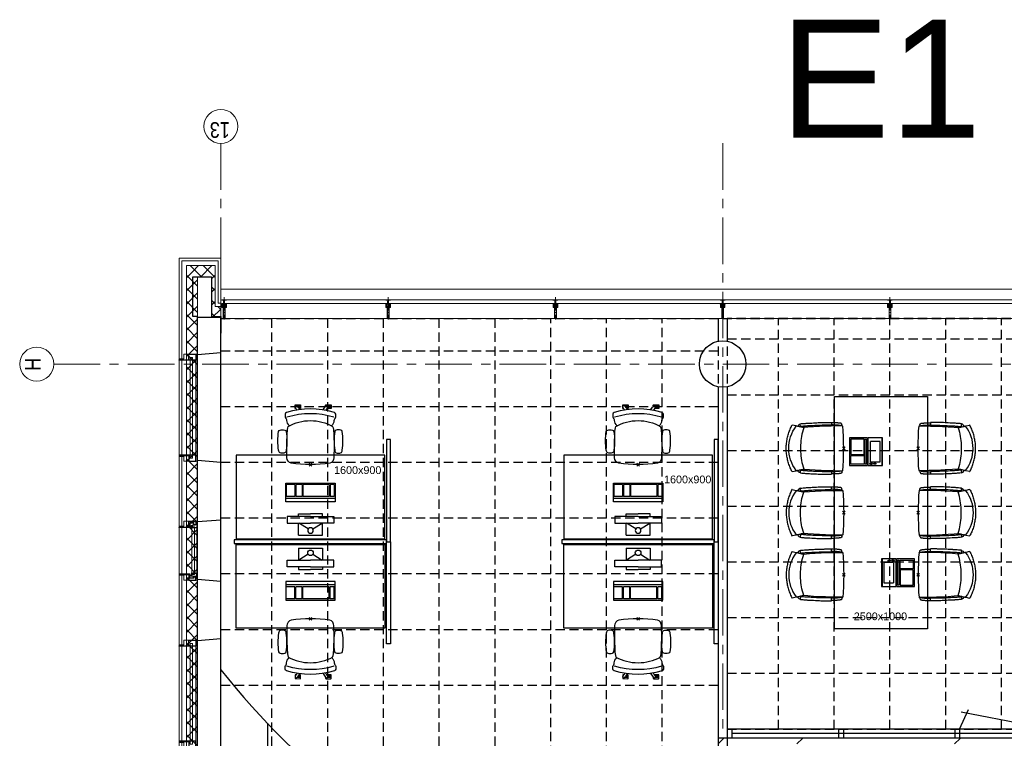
# Model space of a CAD drawing. Header units: millimetres. Extents: x 164327 to 368283, y 131426 to 274001.
# Tile 31 of 160: x 222162 to 232758, y 266263 to 274001. Entities that reach past the tile are written whole.
import ezdxf

# ---------------------------------------------------------------- set-up
doc = ezdxf.new("R2010")
doc.units = ezdxf.units.MM
doc.header["$LTSCALE"] = 400
doc.header["$PDMODE"] = 3
doc.header["$PDSIZE"] = 15
for name, pattern in [('CENTER', [2, 1.25, -0.25, 0.25, -0.25]), ('HIDDEN', [0.375, 0.25, -0.125]), ('STYLE_01', [0.416641, 0.208282, -0.208359]), ('STYLE_15', [0.240945, 0.11811, -0.059055, 0.004724, -0.059055]), ('STYLE_16', [0.177165, 0.11811, -0.059055])]:
    doc.linetypes.add(name, pattern=pattern)
for name, color, linetype in [('-gd', 2, 'Continuous'), ('co2-1-n-1-0-8_ip0', 7, 'Continuous'), ('inlay', 6, 'Continuous'), ('inr', 4, 'Continuous'), ('plafond', 255, 'HIDDEN'), ('plat', 5, 'Continuous'), ('sona-s008_ip0', 7, 'Continuous'), ('stramien', 1, 'CENTER'), ('symbol', 1, 'Continuous')]:
    doc.layers.add(name, color=color, linetype=linetype)
for name, color, linetype, lineweight in [('Binnenkozijnen', 140, 'Continuous', 15), ('Buitenkozijnen', 140, 'Continuous', 15), ('mat-beton (ihwg)', 5, 'Continuous', 25), ('mat-isolatie', 140, 'Continuous', 15), ('mat-kalkzandsteen', 5, 'Continuous', 25), ('mat-multiplex-hor', 140, 'Continuous', 15), ('None', 7, 'Continuous', 9)]:
    doc.layers.add(name, color=color, linetype=linetype, lineweight=lineweight)
doc.styles.add('Arial', font='arial.ttf', dxfattribs={"height": 211.666667})
doc.styles.add('Arial Narrow', font='ARIALN.TTF', dxfattribs={"height": 222.25})

# ---------------------------------------------------------------- blocks, each defined once
blk = doc.blocks.new('*X64')
at = {"layer": 'None', "lineweight": 5}
for p, q in [((51891, 40860), (52011, 40980)), ((51914, 40742), (52011, 40839))]:
    blk.add_line(p, q, dxfattribs=at)
at = {"layer": 'None', "lineweight": 13}
for p, q in [((51945, 40954), (52011, 40889)), ((51891, 40867), (52011, 40747))]:
    blk.add_line(p, q, dxfattribs=at)
blk = doc.blocks.new('*X65')
at = {"layer": 'None', "lineweight": 5}
for p, q in [((46840, 40900), (46960, 41020)), ((46981, 40900), (47101, 41020)), ((47123, 40900), (47243, 41020)), ((47264, 40900), (47384, 41020)), ((47405, 40900), (47525, 41020)), ((47547, 40900), (47667, 41020)), ((47688, 40900), (47808, 41020)), ((47830, 40900), (47950, 41020)), ((47971, 40900), (48091, 41020)), ((48112, 40900), (48232, 41020)), ((48254, 40900), (48374, 41020)), ((48395, 40900), (48515, 41020)), ((48537, 40900), (48657, 41020)), ((48678, 40900), (48798, 41020)), ((48820, 40900), (48940, 41020)), ((48961, 40900), (49081, 41020)), ((49102, 40900), (49222, 41020)), ((49244, 40900), (49364, 41020)), ((49385, 40900), (49505, 41020)), ((49527, 40900), (49647, 41020)), ((49668, 40900), (49788, 41020)), ((49810, 40900), (49930, 41020)), ((49951, 40900), (50071, 41020)), ((50092, 40900), (50212, 41020)), ((50234, 40900), (50354, 41020)), ((50375, 40900), (50495, 41020)), ((50517, 40900), (50637, 41020)), ((50658, 40900), (50778, 41020)), ((50799, 40900), (50919, 41020)), ((50941, 40900), (51061, 41020)), ((51082, 40900), (51202, 41020)), ((51224, 40900), (51344, 41020)), ((51365, 40900), (51485, 41020)), ((51507, 40900), (51627, 41020)), ((51648, 40900), (51768, 41020)), ((51789, 40900), (51909, 41020))]:
    blk.add_line(p, q, dxfattribs=at)
at = {"layer": 'None', "lineweight": 13}
for p, q in [((46931, 41020), (47051, 40900)), ((47072, 41020), (47192, 40900)), ((47213, 41020), (47333, 40900)), ((47355, 41020), (47475, 40900)), ((47496, 41020), (47616, 40900)), ((47638, 41020), (47758, 40900)), ((47779, 41020), (47899, 40900)), ((47920, 41020), (48040, 40900)), ((48062, 41020), (48182, 40900)), ((48203, 41020), (48323, 40900)), ((48345, 41020), (48465, 40900)), ((48486, 41020), (48606, 40900)), ((48627, 41020), (48747, 40900)), ((48769, 41020), (48889, 40900)), ((48910, 41020), (49030, 40900)), ((49052, 41020), (49172, 40900)), ((49193, 41020), (49313, 40900)), ((49334, 41020), (49454, 40900)), ((49476, 41020), (49596, 40900)), ((49617, 41020), (49737, 40900)), ((49759, 41020), (49879, 40900)), ((49900, 41020), (50020, 40900)), ((50041, 41020), (50161, 40900)), ((50183, 41020), (50303, 40900)), ((50324, 41020), (50444, 40900)), ((50466, 41020), (50586, 40900)), ((50607, 41020), (50727, 40900)), ((50748, 41020), (50868, 40900)), ((50890, 41020), (51010, 40900)), ((51031, 41020), (51151, 40900)), ((51173, 41020), (51293, 40900)), ((51314, 41020), (51434, 40900)), ((51455, 41020), (51575, 40900)), ((51597, 41020), (51717, 40900)), ((51738, 41020), (51858, 40900)), ((51880, 41020), (51945, 40954))]:
    blk.add_line(p, q, dxfattribs=at)
blk = doc.blocks.new('Kolom O 500')
at = {"layer": 'mat-beton (ihwg)', "lineweight": 25}
blk.add_circle((0, 0), 250, dxfattribs=at)
blk = doc.blocks.new('*U131')
at = {"layer": 'None', "color": 8, "lineweight": 5, "flags": 128}
for points in [[(-5, -154), (-5, -154, 0.414214), (-5, -155), (-5, -173), (-5, -173, 0.414214), (-5, -173), (-4, -173), (-4, -173, 0.414214), (-3, -173), (-3, -173, 0.414214), (-4, -172), (-4, -172), (-4, -169), (-4, -169, -0.414214), (-4, -168), (-3, -168), (-3, -168, 0.221695), (-2, -168), (-1, -167), (-1, -167, -0.466308), (1, -167), (2, -168), (2, -168, 0.221695), (3, -168), (4, -168), (4, -168, -0.414214), (5, -169), (5, -172), (4, -172), (4, -172, 0.414214), (4, -173), (4, -173, 0.414214), (4, -173), (5, -173), (5, -173, 0.414214), (6, -173), (6, -155), (6, -155, 0.414214), (5, -154), (5, -154), (5, -155), (5, -155, -0.414214), (4, -155), (4, -155), (4, -155, -0.414214), (3, -155), (3, -151), (3, -151, -0.414214), (4, -150), (4, -150), (4, -150, -0.414214), (5, -150), (5, -151), (5, -151), (5, -151, 0.414214), (6, -150), (6, -138), (6, -138, 0.351868), (5, -137), (5, -137, 0.351868), (5, -137), (4, -139), (4, -139, 0.314902), (4, -139), (4, -140), (4, -140, -0.198912), (5, -140), (5, -140), (5, -140, -0.198912), (4, -140), (4, -141), (4, -141, 0.414214), (4, -141), (4, -141), (4, -141, -0.198912), (5, -141), (5, -142), (5, -142, -0.198912), (4, -142), (4, -142), (4, -142, 0.414214), (4, -142), (4, -143), (4, -143, -0.198912), (5, -143), (5, -143), (5, -143, -0.087489), (5, -143), (4, -144), (4, -149), (4, -149, -0.414214), (4, -149), (-4, -149), (-4, -149, -0.414214), (-4, -149), (-4, -144), (-4, -143), (-4, -143, -0.087489), (-4, -143), (-4, -143), (-4, -143, -0.198912), (-4, -143), (-4, -142), (-4, -142, 0.414214), (-4, -142), (-4, -142), (-4, -142, -0.198912), (-4, -142), (-4, -141), (-4, -141, -0.198912), (-4, -141), (-4, -141), (-4, -141, 0.414214), (-4, -141), (-4, -140), (-4, -140, -0.198912), (-4, -140), (-4, -140), (-4, -140, -0.198912), (-4, -140), (-4, -139), (-4, -139, 0.314902), (-4, -139), (-5, -137), (-5, -137, 0.351868), (-5, -137), (-5, -137, 0.351868), (-5, -138), (-5, -150), (-5, -150, 0.414214), (-5, -151), (-5, -151), (-5, -150), (-5, -150, -0.414214), (-4, -150), (-4, -150), (-4, -150, -0.414214), (-3, -151), (-3, -155), (-3, -155, -0.414214), (-4, -155), (-4, -155), (-4, -155, -0.414214), (-5, -155), (-5, -154)], [(-4, -162, -0.414214), (-4, -161), (-3, -161), (-3, -161, 0.414214), (-2, -161), (-2, -160), (-2, -160, 0.414214), (-3, -160), (-4, -160), (-4, -160, -0.414214), (-4, -160), (-4, -157), (-4, -157, -0.414214), (-4, -156), (4, -156), (4, -156, -0.414214), (5, -157), (5, -160), (5, -160, -0.414214), (4, -160), (3, -160), (3, -160, 0.414214), (3, -160), (3, -161), (3, -161, 0.414214), (3, -161), (4, -161), (4, -161, -0.414214), (5, -162), (5, -167), (5, -167, -0.414214), (4, -167), (3, -167), (3, -167, -0.221695), (3, -167), (2, -166), (2, -166, 0.466308), (-2, -166), (-3, -167), (-3, -167, -0.221695), (-3, -167), (-4, -167), (-4, -167, -0.414214), (-4, -167), (-4, -162)], [(-2, -150, 0.414214), (-2, -150), (-2, -155), (-2, -155, 0.414214), (-2, -155), (2, -155), (2, -155, 0.414214), (2, -155), (2, -150), (2, -150, 0.414214), (2, -150), (-2, -150)]]:
    blk.add_lwpolyline(points, format="xyb", close=True, dxfattribs=at)
blk = doc.blocks.new('*U132')
at = {"layer": 'None', "color": 8, "lineweight": 5, "flags": 128}
for points in [[(-13, -183), (-13, -182), (-14, -181), (-14, -181, 0.36397), (-15, -181), (-15, -181), (-15, -182), (-15, -182, -0.36397), (-16, -182), (-16, -182), (-16, -181), (-16, -181, 0.36397), (-17, -181), (-17, -181), (-17, -182), (-17, -182, -0.36397), (-18, -182), (-18, -182), (-18, -181), (-18, -181, 0.36397), (-18, -181), (-18, -181), (-19, -182), (-19, -182, -0.36397), (-19, -182), (-19, -182), (-20, -181), (-20, -181, 0.36397), (-20, -181), (-20, -181), (-21, -182), (-21, -182, -0.36397), (-21, -182), (-21, -182), (-22, -181), (-22, -181, 0.36397), (-22, -181), (-22, -181), (-22, -181), (-23, -181), (-23, -181), (-23, -181, 0.36397), (-24, -181), (-24, -181), (-24, -181), (-24, -181), (-24, -181, -0.267949), (-25, -181), (-25, -181), (-25, -181), (-25, -181, 0.339454), (-25, -181), (-25, -181, 0.339454), (-25, -181), (-25, -181), (-25, -184), (-25, -184, 0.414214), (-25, -185), (-25, -185), (-24, -185), (-24, -185, 0.414214), (-24, -184), (-24, -184), (-24, -183), (-24, -183, 0.236068), (-24, -182), (-24, -182), (-24, -182, -0.548276), (-24, -182), (-24, -182, -0.548276), (-24, -182), (-24, -182), (-24, -182, 0.250388), (-24, -182), (-24, -182), (-23, -182), (-23, -182, -0.414214), (-22, -183), (-22, -183), (-22, -183), (-22, -183, 0.414214), (-22, -184), (-22, -184), (-22, -184), (-22, -184, 0.131652), (-22, -184), (-22, -184), (-20, -183), (-13, -183)], [(-6, -181), (-6, -181, -0.388879), (-9, -183), (-9, -183), (-20, -183), (-22, -184), (-23, -184), (-23, -183), (-24, -183), (-24, -185), (24, -185), (24, -183), (23, -183), (23, -184), (22, -184), (20, -183), (9, -183), (9, -183, -0.388879), (6, -181), (6, -181), (5, -173), (3, -173), (3, -171), (-2, -171), (-2, -173), (-5, -173), (-6, -181)], [(14, -183), (14, -182), (15, -181), (15, -181, -0.36397), (15, -181), (15, -181), (15, -182), (15, -182, 0.36397), (16, -182), (16, -182), (16, -181), (16, -181, -0.36397), (17, -181), (17, -181), (17, -182), (17, -182, 0.36397), (18, -182), (18, -182), (18, -181), (18, -181, -0.36397), (19, -181), (19, -181), (19, -182), (19, -182, 0.36397), (19, -182), (19, -182), (20, -181), (20, -181, -0.36397), (20, -181), (20, -181), (21, -182), (21, -182, 0.36397), (21, -182), (21, -182), (22, -181), (22, -181, -0.36397), (22, -181), (22, -181), (22, -181), (23, -181), (24, -181), (24, -181, -0.36397), (24, -181), (24, -181), (24, -181), (25, -181), (25, -181, 0.267949), (25, -181), (25, -181), (25, -181), (25, -181, -0.339454), (25, -181), (25, -181, -0.339454), (26, -181), (26, -181), (26, -184), (26, -184, -0.414214), (25, -185), (25, -185), (24, -185), (24, -185, -0.414214), (24, -184), (24, -184), (24, -183), (24, -183, -0.236068), (24, -182), (24, -182), (24, -182, 0.548276), (24, -182), (24, -182, 0.548276), (24, -182), (24, -182), (24, -182, -0.250388), (24, -182), (24, -182), (23, -182), (23, -182, 0.414214), (23, -183), (23, -183), (23, -183), (23, -183, -0.414214), (22, -184), (22, -184), (22, -184), (22, -184, -0.131652), (22, -184), (22, -184), (21, -183), (14, -183)]]:
    blk.add_lwpolyline(points, format="xyb", close=True, dxfattribs=at)
blk = doc.blocks.new('verticale stijl 150x50 UV')
at = {"layer": 'None', "color": 8, "linetype": 'STYLE_15', "lineweight": 5}
blk.add_line((0, -216), (0, 35), dxfattribs=at)
at = {"layer": 'None', "color": 8, "lineweight": 5}
for p, q in [((-26, -143), (-26, -143)), ((-26, -144), (-26, -144)), ((-25, -133), (-25, -133)), ((-25, -134), (-25, -134)), ((-25, -135), (-25, -135)), ((-25, -136), (-25, -136)), ((-25, -137), (-25, -137)), ((-25, -137), (-25, -137)), ((-25, -138), (-25, -138)), ((-25, -139), (-25, -139)), ((-25, -140), (-25, -140)), ((-25, -141), (-25, -141)), ((-25, -142), (-25, -142)), ((-25, -142), (-25, -142)), ((-25, -143), (-25, -143)), ((-25, -145), (-25, -145)), ((-24, -133), (-24, -133)), ((-24, -134), (-24, -134)), ((-24, -135), (-24, -135)), ((-24, -135), (-24, -135)), ((-24, -136), (-24, -136)), ((-24, -137), (-24, -137)), ((-24, -138), (-24, -138)), ((-24, -139), (-24, -139)), ((-24, -139), (-24, -139)), ((-24, -140), (-24, -140)), ((-24, -141), (-24, -141)), ((-24, -142), (-24, -142)), ((-24, -143), (-24, -143)), ((-24, -144), (-24, -144)), ((-23, -133), (-23, -133)), ((-23, -134), (-23, -134)), ((-23, -135), (-23, -135)), ((-23, -136), (-23, -136)), ((-23, -137), (-23, -137)), ((-23, -137), (-23, -137)), ((-23, -138), (-23, -138)), ((-23, -139), (-23, -139)), ((-23, -140), (-23, -140)), ((-23, -141), (-23, -141)), ((-23, -142), (-23, -142)), ((-23, -145), (-23, -145)), ((-22, -127), (-22, -127)), ((-22, -128), (-22, -128)), ((-22, -129), (-22, -129)), ((-22, -129), (-22, -129)), ((-22, -130), (-22, -130)), ((-22, -131), (-22, -131)), ((-22, -132), (-22, -132)), ((-22, -133), (-22, -133)), ((-22, -133), (-22, -133)), ((-22, -133), (-22, -133)), ((-22, -134), (-22, -134)), ((-22, -134), (-22, -134)), ((-22, -135), (-22, -135)), ((-22, -135), (-22, -135)), ((-22, -140), (-22, -140)), ((-22, -140), (-22, -140)), ((-22, -141), (-22, -141)), ((-22, -141), (-22, -141)), ((-22, -142), (-22, -142)), ((-22, -144), (-22, -144)), ((-22, -145), (-22, -145)), ((-21, -126), (-21, -126)), ((-21, -129), (-21, -129)), ((-21, -130), (-21, -130)), ((-21, -131), (-21, -131)), ((-21, -131), (-21, -131)), ((-21, -132), (-21, -132)), ((-21, -133), (-21, -133)), ((-21, -134), (-21, -134)), ((-21, -135), (-21, -135)), ((-21, -135), (-21, -135)), ((-21, -136), (-21, -136)), ((-21, -137), (-21, -137)), ((-21, -138), (-21, -138)), ((-21, -139), (-21, -139)), ((-21, -139), (-21, -139)), ((-21, -140), (-21, -140)), ((-21, -141), (-21, -141)), ((-21, -144), (-21, -144)), ((-20, -126), (-20, -126)), ((-20, -130), (-20, -130)), ((-20, -131), (-20, -131)), ((-20, -132), (-20, -132)), ((-20, -133), (-20, -133)), ((-20, -133), (-20, -133)), ((-20, -134), (-20, -134)), ((-20, -135), (-20, -135)), ((-20, -136), (-20, -136)), ((-20, -137), (-20, -137)), ((-20, -137), (-20, -137)), ((-20, -138), (-20, -138)), ((-20, -139), (-20, -139)), ((-20, -140), (-20, -140)), ((-20, -141), (-20, -141)), ((-20, -142), (-20, -142)), ((-20, -142), (-20, -142)), ((-20, -143), (-20, -143)), ((-20, -144), (-20, -144)), ((-19, -126), (-19, -126)), ((-19, -127), (-19, -127)), ((-19, -129), (-19, -129)), ((-19, -130), (-19, -130)), ((-19, -131), (-19, -131)), ((-19, -131), (-19, -131)), ((-19, -132), (-19, -132)), ((-19, -133), (-19, -133)), ((-19, -134), (-19, -134)), ((-19, -135), (-19, -135)), ((-19, -140), (-19, -140)), ((-19, -141), (-19, -141)), ((-19, -142), (-19, -142)), ((-18, -128), (-18, -128)), ((-18, -129), (-18, -129)), ((-18, -129), (-18, -129)), ((-18, -133), (-18, -133)), ((-18, -134), (-18, -134)), ((-18, -135), (-18, -135)), ((-18, -140), (-18, -140)), ((-18, -141), (-18, -141)), ((-18, -142), (-18, -142)), ((-18, -142), (-18, -142)), ((-17, -133), (-17, -133)), ((-17, -133), (-17, -133)), ((-17, -134), (-17, -134)), ((-17, -134), (-17, -134)), ((-17, -135), (-17, -135)), ((-17, -135), (-17, -135)), ((-17, -135), (-17, -135)), ((-17, -136), (-17, -136)), ((-17, -136), (-17, -136)), ((-17, -137), (-17, -137)), ((-17, -137), (-17, -137)), ((-17, -137), (-17, -137)), ((-17, -138), (-17, -138)), ((-17, -138), (-17, -138)), ((-17, -139), (-17, -139)), ((-17, -139), (-17, -139)), ((-17, -139), (-17, -139)), ((-17, -140), (-17, -140)), ((-17, -140), (-17, -140)), ((-17, -141), (-17, -141)), ((-17, -141), (-17, -141)), ((-17, -142), (-17, -142)), ((-17, -142), (-17, -142)), ((-17, -142), (-17, -142)), ((-17, -143), (-17, -143)), ((-17, -143), (-17, -143)), ((-16, -141), (-16, -141)), ((-16, -142), (-16, -142)), ((-16, -143), (-16, -143)), ((-16, -144), (-16, -144)), ((-15, -142), (-15, -142)), ((-15, -143), (-15, -143)), ((-15, -144), (-15, -144)), ((-15, -145), (-15, -145)), ((-14, -142), (-14, -142)), ((-14, -143), (-14, -143)), ((-14, -144), (-14, -144)), ((-14, -144), (-14, -144)), ((-13, -143), (-13, -143)), ((-13, -144), (-13, -144))]:
    blk.add_line(p, q, dxfattribs=at)
at = {"layer": 'None', "color": 8, "linetype": 'STYLE_16', "lineweight": 5}
for p, q in [((-2, -155), (0, -154)), ((-2, -157), (-2, -155)), ((-1, -157), (-1, -155)), ((-1, -157), (-1, -155)), ((2, -155), (0, -154)), ((1, -157), (1, -155)), ((2, -157), (2, -155)), ((2, -157), (2, -155))]:
    blk.add_line(p, q, dxfattribs=at)
at = {"layer": 'None', "color": 8, "linetype": 'Continuous', "lineweight": 5, "flags": 128}
for points in [[(-10, 15), (10, 15), (10, -105), (25, -105), (25, -117), (-25, -117), (-25, -105), (-10, -105)], [(-8, 13), (-8, -105), (8, -105), (8, 13)], [(8, -107), (-8, -107), (-23, -107), (-23, -115), (23, -115), (23, -107)]]:
    blk.add_lwpolyline(points, close=True, dxfattribs=at)
at = {"layer": 'None', "color": 8, "lineweight": 5, "flags": 128}
for points in [[(-15, -145), (-15, -145, 0.390793), (-13, -144), (-13, -144, 0.390793), (-14, -142), (-14, -142, -0.352623), (-16, -140), (-16, -133), (-16, -133, 0.414214), (-16, -133), (-18, -133), (-18, -133), (-18, -133, -0.520293), (-18, -133), (-18, -130), (-18, -130), (-18, -128), (-18, -128, -0.577863), (-18, -128), (-18, -128), (-18, -128, 0.366605), (-18, -127), (-18, -127, 0.366605), (-18, -127), (-18, -127, -0.130834), (-19, -126), (-19, -126, 0.439074), (-21, -126), (-21, -126, -0.133252), (-22, -127), (-22, -127, 0.366605), (-22, -127), (-22, -127, 0.366605), (-22, -128), (-22, -128), (-22, -128, -0.577455), (-22, -128), (-22, -130), (-22, -130), (-22, -133), (-22, -133, -0.52048), (-22, -133), (-22, -133), (-25, -133), (-25, -133, 0.414214), (-25, -133), (-25, -141), (-25, -141, -0.255976), (-26, -143), (-26, -143, 0.749676), (-25, -145), (-21, -145), (-21, -145, 0.414214), (-19, -143), (-19, -143, -0.402808), (-19, -142), (-19, -142, -0.402808), (-18, -143), (-18, -143, 0.233259), (-18, -143), (-15, -144), (-15, -144, -0.419014), (-15, -144), (-15, -144, -0.419014), (-15, -144), (-16, -144), (-16, -144, 0.414214), (-16, -144), (-16, -144, 0.414214), (-16, -145)], [(-23, -142), (-23, -142, 0.418874), (-24, -142), (-24, -142, -0.396568), (-25, -143), (-25, -143, 0.437017), (-26, -144), (-26, -144, 0.437017), (-25, -144), (-22, -144), (-22, -144, 0.263556), (-20, -143), (-20, -143, 0.552342), (-21, -142)], [(25, -133), (25, -117), (23, -117), (-23, -117), (-25, -117), (-25, -133), (-22, -133), (-22, -128), (-23, -128), (-23, -127), (-22, -127), (-22, -125), (-22, -124), (-22, -120), (-22, -120, -0.414214), (-20, -119), (-20, -119), (-20, -119, -0.414214), (-18, -120), (-18, -124), (-18, -125), (-18, -127), (-18, -127), (-18, -128), (-18, -128), (-18, -133), (-16, -133), (-16, -120), (-16, -120, -0.414214), (-15, -119), (-15, -119), (-7, -119), (-7, -119, -0.414214), (-5, -120), (-5, -137), (-4, -137), (-4, -140), (-4, -140), (-4, -140), (-4, -141), (-4, -141), (-4, -142), (-4, -142), (-4, -143), (-4, -144), (-4, -149), (-2, -149), (-2, -138), (-2, -138, -0.414214), (0, -136), (0, -136), (0, -136, -0.414214), (2, -138), (2, -149), (4, -149), (4, -144), (4, -143), (4, -142), (4, -142), (4, -141), (4, -141), (4, -140), (4, -140), (4, -140), (4, -137), (5, -137), (5, -120), (5, -120, -0.414214), (7, -119), (7, -119), (15, -119), (15, -119, -0.414214), (16, -120), (16, -133), (18, -133), (18, -128), (18, -128), (18, -127), (18, -127), (18, -125), (18, -124), (18, -120), (18, -120, -0.414214), (20, -119), (20, -119), (20, -119, -0.414214), (22, -120), (22, -124), (22, -125), (22, -127), (23, -127), (23, -128), (22, -128), (22, -133)], [(-23, -136), (-23, -136, -0.414214), (-22, -135), (-22, -135, -0.414214), (-21, -136), (-21, -139), (-21, -139, -0.414214), (-22, -140), (-22, -140, -0.414214), (-23, -139)], [(-21, -128, -0.29188), (-21, -127), (-20, -127), (-20, -127, -0.344328), (-20, -127), (-19, -127), (-19, -127, -0.29188), (-19, -128), (-19, -130), (-19, -130, -0.348796), (-20, -130), (-20, -130, -0.348796), (-21, -130), (-21, -128)], [(-19, -140, -0.414214), (-20, -139), (-20, -136), (-20, -136, -0.414214), (-19, -135), (-19, -135, -0.414214), (-18, -136), (-18, -139), (-18, -139, -0.414214), (-19, -140)], [(0, -157), (0, -157, -0.163834), (-4, -156), (-4, -156), (-4, -156, -0.234469), (-5, -155), (-5, -155), (-5, -154), (5, -154), (5, -155), (5, -155, -0.234469), (4, -156), (4, -156), (4, -156, -0.163834), (0, -157), (0, -157)], [(15, -145), (15, -145, -0.390793), (13, -144), (13, -144, -0.390793), (14, -142), (14, -142, 0.352623), (16, -140), (16, -133), (16, -133, -0.414214), (16, -133), (18, -133), (18, -133), (18, -133, 0.520293), (18, -133), (18, -130), (18, -130), (18, -128), (18, -128, 0.577863), (18, -128), (18, -128), (18, -128, -0.366605), (18, -127), (18, -127, -0.366605), (18, -127), (18, -127, 0.130834), (19, -126), (19, -126, -0.439074), (21, -126), (21, -126, 0.133252), (22, -127), (22, -127, -0.366605), (22, -127), (22, -127, -0.366605), (22, -128), (22, -128), (22, -128, 0.577455), (22, -128), (22, -130), (22, -130), (22, -133), (22, -133, 0.52048), (22, -133), (22, -133), (25, -133), (25, -133, -0.414214), (25, -133), (25, -141), (25, -141, 0.255976), (26, -143), (26, -143, -0.749676), (25, -145), (21, -145), (21, -145, -0.414214), (19, -143), (19, -143, 0.402808), (19, -142), (19, -142, 0.402808), (18, -143), (18, -143, -0.233259), (18, -143), (15, -144), (15, -144, 0.419014), (15, -144), (15, -144, 0.419014), (15, -144), (16, -144), (16, -144, -0.414214), (16, -144), (16, -144, -0.414214), (16, -145)], [(19, -140, 0.414214), (20, -139), (20, -136), (20, -136, 0.414214), (19, -135), (19, -135, 0.414214), (18, -136), (18, -139), (18, -139, 0.414214), (19, -140)], [(21, -128, 0.29188), (21, -127), (20, -127), (20, -127, 0.344328), (20, -127), (19, -127), (19, -127, 0.29188), (19, -128), (19, -130), (19, -130, 0.348796), (20, -130), (20, -130, 0.348796), (21, -130), (21, -128)], [(23, -142), (23, -142, -0.418874), (24, -142), (24, -142, 0.396568), (25, -143), (25, -143, -0.437017), (26, -144), (26, -144, -0.437017), (25, -144), (22, -144), (22, -144, -0.263556), (20, -143), (20, -143, -0.552342), (21, -142)], [(23, -136), (23, -136, 0.414214), (22, -135), (22, -135, 0.414214), (21, -136), (21, -139), (21, -139, 0.414214), (22, -140), (22, -140, 0.414214), (23, -139)]]:
    blk.add_lwpolyline(points, format="xyb", close=True, dxfattribs=at)
blk.add_lwpolyline([(4, -119), (4, -134), (-4, -134), (-4, -119)], close=True, dxfattribs=at)
at = {"layer": 'None', "color": 8, "linetype": 'STYLE_16', "lineweight": 5}
for centre, radius, start, end in [((-2, -158), 3.38, 79.3357, 100.6643), ((0, -163), 8.16, 82.9585, 97.0415), ((0, -160), 3.5, 73.4149, 106.5851), ((2, -158), 3.38, 79.3357, 100.6643)]:
    blk.add_arc(centre, radius, start, end, dxfattribs=at)
at = {"layer": 'None', "color": 7}
for name in ['*U132', '*U131']:
    blk.add_blockref(name, (0, 0), dxfattribs=at)
blk = doc.blocks.new('Vliesgevelelement 4 150x50 1_200')
at = {"layer": 'Buitenkozijnen', "color": 7, "xscale": -1, "rotation": 270.0000000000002}
blk.add_blockref('verticale stijl 150x50 UV', (-5, 0), dxfattribs=at)
blk = doc.blocks.new('0600 pui gemeentehuis')
at = {"layer": 'Buitenkozijnen', "color": 92, "linetype": 'Continuous', "lineweight": 25}
for p, q in [((50, 0), (70, -250)), ((710, 0), (690, -250))]:
    blk.add_line(p, q, dxfattribs=at)
at = {"layer": 'Buitenkozijnen', "color": 43, "linetype": 'Continuous', "lineweight": 9}
blk.add_lwpolyline([(698, -400), (645, -400), (645, -450), (115, -450), (115, -400), (63, -400), (63, -250), (70, -250), (50, 0), (710, 0), (690, -250), (698, -250)], close=True, dxfattribs=at)
at = {"layer": 'None', "color": 8, "linetype": 'Continuous', "lineweight": 5}
blk.add_line((134, -260), (626, -260), dxfattribs=at)
at = {"layer": 'None', "color": 92, "linetype": 'Continuous', "lineweight": 25}
for points in [[(64, -270), (102, -270), (102, -292), (84, -292), (84, -335), (129, -335), (129, -450), (125, -450), (125, -344), (64, -344), (64, -325), (64, -325)], [(697, -270), (658, -270), (658, -292), (677, -292), (677, -335), (631, -335), (631, -450), (635, -450), (635, -344), (697, -344), (697, -325), (697, -325)]]:
    blk.add_lwpolyline(points, close=True, dxfattribs=at)
for points in [[(84, -270), (84, -260), (134, -260), (134, -320), (109, -320), (109, -302), (102, -302), (102, -275)], [(676, -270), (676, -260), (626, -260), (626, -320), (651, -320), (651, -302), (658, -302), (658, -275)]]:
    blk.add_lwpolyline(points, dxfattribs=at)
at = {"layer": 'None', "color": 140, "linetype": 'Continuous', "lineweight": 15}
blk.add_lwpolyline([(123, -284), (638, -284), (638, -311), (123, -311)], close=True, dxfattribs=at)
blk = doc.blocks.new('1200 pui gemeentehuis')
at = {"layer": 'Buitenkozijnen', "color": 92, "linetype": 'Continuous', "lineweight": 25}
for p, q in [((50, 0), (70, -250)), ((1230, 0), (1210, -250))]:
    blk.add_line(p, q, dxfattribs=at)
at = {"layer": 'Buitenkozijnen', "color": 43, "linetype": 'Continuous', "lineweight": 9}
blk.add_lwpolyline([(1165, -400), (1165, -450), (115, -450), (115, -400), (63, -400), (63, -250), (70, -250), (50, 0), (1230, 0), (1210, -250), (1217, -250), (1217, -400)], close=True, dxfattribs=at)
at = {"layer": 'None', "color": 8, "linetype": 'Continuous', "lineweight": 5}
blk.add_line((129, -270), (1150, -270), dxfattribs=at)
at = {"layer": 'None', "color": 92, "linetype": 'Continuous', "lineweight": 25}
for points in [[(63, -270), (129, -270), (129, -450), (125, -450), (125, -344), (63, -344), (63, -325)], [(1217, -270), (1151, -270), (1151, -450), (1155, -450), (1155, -344), (1217, -344), (1217, -325)]]:
    blk.add_lwpolyline(points, close=True, dxfattribs=at)
at = {"layer": 'None', "color": 140, "linetype": 'Continuous', "lineweight": 15}
blk.add_lwpolyline([(98, -305), (1183, -305), (1183, -331), (98, -331)], close=True, dxfattribs=at)
blk = doc.blocks.new('*X164')
at = {"layer": 'None', "lineweight": 5}
for p, q in [((51486, 40738), (51498, 40750)), ((51599, 40710), (51639, 40750)), ((51741, 40710), (51781, 40750)), ((51882, 40710), (51914, 40742))]:
    blk.add_line(p, q, dxfattribs=at)
at = {"layer": 'None', "lineweight": 13}
for p, q in [((51584, 40750), (51624, 40710)), ((51725, 40750), (51765, 40710)), ((51867, 40750), (51907, 40710))]:
    blk.add_line(p, q, dxfattribs=at)
blk = doc.blocks.new('*X165')
at = {"layer": 'None', "lineweight": 13}
blk.add_line((51451, 40742), (51543, 40650), dxfattribs=at)
at = {"layer": 'None', "lineweight": 5}
for p, q in [((51451, 40703), (51486, 40738)), ((51539, 40650), (51571, 40682))]:
    blk.add_line(p, q, dxfattribs=at)
blk = doc.blocks.new('SONA-S008_B2')
at = {"layer": '-gd'}
blk.add_open_spline([(-253, -510), (-88, -560), (88, -560), (253, -510)], degree=3, dxfattribs=at)
for points in [[(-207, -16), (-79, 5), (80, 5), (207, -16)], [(-253, -272), (-257, -207), (-252, -139), (-253, -74)], [(-253, -74), (-253, -52), (-233, -20), (-207, -16)], [(207, -16), (233, -20), (253, -52), (253, -74)], [(253, -74), (252, -139), (257, -207), (253, -272)], [(-343, -154), (-353, -221), (-352, -288), (-343, -355)], [(-325, -126), (-337, -132), (-340, -141), (-343, -154)], [(-278, -126), (-288, -121), (-315, -121), (-325, -126)], [(-261, -154), (-263, -141), (-266, -132), (-278, -126)], [(-261, -355), (-252, -288), (-250, -221), (-261, -154)], [(261, -355), (252, -288), (250, -221), (261, -154)], [(261, -154), (263, -141), (266, -132), (278, -126)], [(278, -126), (288, -121), (315, -121), (325, -126)], [(325, -126), (337, -132), (340, -141), (343, -154)], [(343, -154), (353, -221), (352, -288), (343, -355)], [(-255, -304), (-254, -304), (-253, -305), (-252, -305)], [(-239, -412), (-253, -366), (-250, -319), (-253, -272)], [(253, -272), (250, -319), (253, -366), (239, -412)], [(252, -298), (253, -297), (254, -297), (255, -297)], [(-343, -355), (-341, -363), (-334, -370), (-326, -372)], [(-326, -372), (-310, -376), (-293, -376), (-277, -372)], [(-277, -372), (-270, -370), (-262, -363), (-261, -355)], [(-251, -332), (-253, -332), (-255, -331), (-258, -330)], [(-227, -418), (-247, -437), (-256, -455), (-256, -474)], [(239, -412), (95, -494), (-95, -494), (-239, -412)], [(256, -474), (256, -455), (247, -437), (227, -418)], [(257, -323), (255, -324), (253, -324), (251, -325)], [(277, -372), (270, -370), (262, -363), (261, -355)], [(326, -372), (310, -376), (293, -376), (277, -372)], [(343, -355), (341, -363), (334, -370), (326, -372)], [(-272, -515), (-274, -534), (-274, -556), (-259, -560)], [(-256, -474), (-255, -489), (-270, -500), (-272, -515)], [(272, -515), (270, -500), (255, -489), (256, -474)], [(259, -560), (274, -556), (274, -534), (272, -515)], [(-259, -560), (-77, -614), (79, -614), (259, -560)], [(-222, -607), (-222, -605), (-221, -603), (-219, -603)], [(-222, -615), (-222, -615), (-222, -607), (-222, -607)], [(-219, -615), (-219, -615), (-222, -615), (-222, -615)], [(-222, -630), (-222, -630), (-222, -618), (-222, -618)], [(-222, -618), (-222, -618), (-199, -618), (-199, -618)], [(-199, -630), (-199, -630), (-222, -630), (-222, -630)], [(-222, -641), (-222, -641), (-222, -633), (-222, -633)], [(-222, -633), (-222, -633), (-219, -633), (-219, -633)], [(-219, -603), (-219, -603), (-192, -603), (-177, -603)], [(-199, -615), (-199, -615), (-219, -615), (-219, -615)], [(-219, -633), (-219, -633), (-199, -633), (-199, -633)], [(-199, -618), (-199, -618), (-199, -615), (-199, -615)], [(-199, -615), (-199, -615), (-187, -615), (-187, -615)], [(-199, -618), (-199, -618), (-189, -618), (-187, -618)], [(-199, -633), (-199, -633), (-199, -630), (-199, -630)], [(-199, -630), (-199, -630), (-187, -630), (-187, -630)], [(-199, -633), (-199, -633), (-187, -633), (-187, -633)], [(-183, -633), (-188, -629), (-190, -621), (-186, -615)], [(-185, -615), (-186, -615), (-187, -615), (-187, -615)], [(-187, -615), (-187, -615), (-187, -616), (-187, -617)], [(-186, -630), (-186, -630), (-187, -630), (-187, -630)], [(-187, -630), (-187, -630), (-187, -633), (-187, -633)], [(-187, -633), (-187, -633), (-185, -633), (-183, -633)], [(-186, -615), (-186, -615), (-176, -603), (-163, -584)], [(-165, -630), (-169, -636), (-177, -638), (-183, -633)], [(-183, -633), (-183, -633), (-183, -633), (-183, -633)], [(-167, -633), (-167, -633), (-166, -633), (-166, -633)], [(-166, -633), (-166, -633), (-163, -633), (-163, -633)], [(-135, -589), (-152, -614), (-165, -630), (-165, -630)], [(-163, -630), (-163, -630), (-163, -630), (-164, -630)], [(-163, -628), (-163, -629), (-163, -630), (-163, -630)], [(-163, -633), (-163, -633), (-163, -641), (-163, -641)], [(106, -607), (106, -605), (108, -603), (110, -603)], [(106, -615), (106, -615), (106, -607), (106, -607)], [(110, -615), (110, -615), (106, -615), (106, -615)], [(106, -630), (106, -630), (106, -618), (106, -618)], [(106, -618), (106, -618), (130, -618), (130, -618)], [(130, -630), (130, -630), (106, -630), (106, -630)], [(106, -641), (106, -641), (106, -633), (106, -633)], [(106, -633), (106, -633), (110, -633), (110, -633)], [(110, -603), (110, -603), (116, -603), (123, -603)], [(130, -615), (130, -615), (110, -615), (110, -615)], [(110, -633), (110, -633), (130, -633), (130, -633)], [(143, -630), (143, -630), (132, -615), (115, -592)], [(130, -618), (130, -618), (130, -615), (130, -615)], [(130, -615), (130, -615), (131, -615), (132, -615)], [(130, -618), (130, -618), (132, -618), (134, -618)], [(130, -633), (130, -633), (130, -630), (130, -630)], [(130, -630), (130, -630), (142, -630), (142, -630)], [(130, -633), (130, -633), (142, -633), (142, -633)], [(143, -630), (142, -630), (142, -630), (142, -630)], [(142, -630), (142, -630), (142, -633), (142, -633)], [(142, -633), (142, -633), (143, -633), (145, -633)], [(161, -633), (155, -637), (147, -636), (143, -630)], [(144, -587), (156, -604), (164, -615), (164, -615)], [(155, -603), (159, -603), (162, -603), (162, -603)], [(164, -615), (168, -621), (167, -629), (161, -633)], [(161, -633), (161, -633), (161, -633), (161, -633)], [(162, -603), (164, -603), (166, -605), (166, -607)], [(162, -633), (162, -633), (162, -633), (162, -633)], [(162, -633), (162, -633), (166, -633), (166, -633)], [(166, -615), (166, -615), (165, -615), (164, -615)], [(166, -630), (166, -630), (165, -630), (164, -630)], [(165, -618), (166, -618), (166, -618), (166, -618)], [(166, -607), (166, -607), (166, -615), (166, -615)], [(166, -618), (166, -618), (166, -619), (166, -620)], [(166, -626), (166, -628), (166, -630), (166, -630)], [(166, -633), (166, -633), (166, -641), (166, -641)], [(-219, -645), (-221, -645), (-222, -643), (-222, -641)], [(-167, -645), (-167, -645), (-219, -645), (-219, -645)], [(-163, -641), (-163, -643), (-165, -645), (-167, -645)], [(110, -645), (108, -645), (106, -643), (106, -641)], [(162, -644), (162, -644), (110, -645), (110, -645)], [(166, -641), (166, -643), (164, -644), (162, -644)]]:
    blk.add_open_spline(points, degree=3)
at = {"layer": 'sona-s008_ip0'}
blk.add_point((0, 0), dxfattribs=at)
blk = doc.blocks.new('SYMB-CMP4_B2')
for p, q in [((-130, 558), (130, 558)), ((-130, 558), (-130, 428)), ((130, 558), (130, 428)), ((-250, 358), (-250, 428)), ((-250, 428), (0, 428)), ((-25, 492), (-125, 428)), ((250, 428), (0, 428)), ((25, 492), (125, 428)), ((250, 358), (250, 428)), ((0, 358), (-250, 358)), ((-130, 358), (-130, 328)), ((-130, 328), (0, 328)), ((0, 358), (250, 358)), ((130, 328), (0, 328)), ((130, 358), (130, 328)), ((265, 200), (-265, 200)), ((-265, 200), (-265, 0)), ((265, 163), (-265, 163)), ((-167, 142), (-260, 142)), ((-260, 13), (-260, 142)), ((-167, 13), (-167, 142)), ((-88, 142), (-159, 142)), ((-159, 13), (-159, 142)), ((-88, 13), (-88, 142)), ((200, 142), (-82, 142)), ((-82, 13), (-82, 142)), ((200, 13), (200, 142)), ((255, 142), (212, 142)), ((212, 13), (212, 142)), ((255, 13), (255, 142)), ((265, 0), (265, 200)), ((-265, 0), (265, 0)), ((-167, 13), (-260, 13)), ((-88, 13), (-159, 13)), ((200, 13), (-82, 13)), ((255, 13), (212, 13))]:
    blk.add_line(p, q)
blk.add_circle((0, 508), 30)
blk = doc.blocks.new('co2-1-n-1-0-8_b2')
for p, q in [((-251, -20), (-256, -20)), ((252, -20), (256, -20)), ((-249, -132), (-279, -132)), ((-252, -132), (-252, -132)), ((252, -132), (252, -132)), ((-250, -554), (-241, -513)), ((-239, -493), (-237, -493)), ((-231, -469), (-234, -468)), ((-221, -431), (-221, -431)), ((221, -431), (221, -431)), ((234, -468), (231, -469)), ((237, -493), (239, -493)), ((241, -513), (250, -554))]:
    blk.add_line(p, q)
at = {"flags": 128}
for points in [[(-239, -10), (-190, -6), (-127, -3), (-63, -1), (0, 0)], [(0, 0), (63, -1), (127, -3), (190, -6), (239, -10)], [(-256, -20), (-257, -20), (-258, -21), (-260, -21), (-261, -22), (-262, -22), (-263, -23), (-264, -24), (-265, -25), (-267, -26), (-268, -28), (-268, -29), (-269, -30), (-270, -33), (-270, -35), (-270, -37), (-271, -39), (-271, -42), (-272, -44), (-272, -47), (-272, -50), (-273, -53), (-273, -56), (-273, -60), (-274, -64), (-274, -69), (-275, -75), (-275, -81), (-275, -89), (-276, -98), (-276, -106), (-276, -114), (-276, -122), (-276, -132)], [(-241, -95), (-241, -95), (-243, -95), (-245, -95), (-247, -95), (-249, -95), (-251, -95)], [(-224, -432), (-229, -370), (-233, -307), (-236, -244), (-239, -181), (-240, -118), (-241, -54), (-241, -12)], [(241, -12), (241, -73), (240, -135), (238, -198), (236, -261), (232, -325), (227, -388), (224, -432)], [(241, -95), (241, -95), (243, -95), (245, -95), (247, -95), (249, -95), (251, -95)], [(256, -20), (257, -20), (258, -21), (260, -21), (261, -22), (262, -22), (263, -23), (264, -24), (265, -25), (267, -26), (268, -28), (268, -29), (269, -30), (270, -33), (270, -35), (270, -37), (271, -39), (271, -42), (272, -44), (272, -47), (272, -50), (273, -53), (273, -56), (273, -60), (274, -64), (274, -69), (275, -75), (275, -81), (275, -89), (276, -98), (276, -106), (276, -114), (276, -122), (276, -132)], [(-250, -468), (-253, -468), (-256, -468), (-258, -468), (-260, -468), (-261, -468), (-263, -467), (-265, -467), (-266, -450), (-267, -436), (-268, -422), (-269, -410), (-270, -401), (-271, -393), (-271, -385), (-271, -378), (-272, -373), (-272, -368), (-273, -355), (-274, -340), (-274, -325), (-275, -310), (-276, -295), (-277, -275), (-277, -255), (-278, -235), (-278, -228), (-278, -222), (-278, -215), (-278, -209), (-279, -202), (-279, -195), (-279, -187), (-279, -178), (-279, -168), (-279, -157), (-279, -145), (-279, -132)], [(-250, -468), (-248, -468), (-246, -468), (-244, -467), (-242, -467), (-240, -466), (-238, -466), (-237, -465), (-235, -464), (-236, -449), (-237, -435), (-238, -423), (-239, -413), (-240, -403), (-240, -395), (-241, -389), (-241, -382), (-242, -376), (-242, -370), (-242, -363), (-243, -344), (-245, -324), (-245, -304), (-246, -285), (-247, -266), (-247, -248), (-248, -231), (-248, -226), (-248, -221), (-248, -214), (-248, -206), (-249, -198), (-249, -188), (-249, -176), (-249, -163), (-249, -148), (-249, -132)], [(249, -132), (249, -147), (249, -161), (249, -173), (249, -184), (249, -194), (249, -202), (248, -208), (248, -215), (248, -221), (248, -228), (248, -234), (247, -254), (247, -274), (246, -294), (245, -313), (244, -331), (243, -349), (242, -366), (242, -371), (242, -377), (241, -383), (241, -391), (240, -399), (239, -408), (239, -420), (238, -433), (236, -448), (235, -464), (237, -465), (238, -466), (240, -466), (242, -467), (244, -467), (246, -468), (248, -468), (250, -468)], [(250, -468), (253, -468), (256, -468), (258, -468), (260, -468), (261, -468), (263, -467), (264, -467), (265, -466), (266, -453), (267, -442), (268, -431), (269, -421), (269, -412), (270, -404), (270, -397), (271, -391), (271, -384), (272, -378), (272, -371), (272, -365), (273, -345), (274, -325), (275, -305), (276, -290), (277, -275), (277, -260), (278, -245), (278, -232), (278, -227), (278, -221), (278, -215), (278, -207), (279, -198), (279, -189), (279, -177), (279, -163), (279, -148), (279, -132), (249, -132)], [(-241, -513), (-239, -504), (-237, -495), (-235, -485), (-233, -475), (-231, -467), (-229, -459), (-228, -453), (-227, -447), (-226, -442), (-225, -438)], [(-225, -438), (-224, -436), (-224, -434), (-224, -433), (-224, -432)], [(-224, -433), (-224, -433), (-224, -432)], [(-224, -432), (-224, -432), (-224, -432)], [(0, -465), (-18, -465), (-36, -465), (-59, -463), (-82, -461), (-106, -458), (-129, -454), (-152, -450), (-175, -444), (-198, -438), (-221, -431)], [(221, -431), (198, -438), (175, -444), (152, -450), (129, -454), (106, -458), (83, -461), (60, -463), (36, -465), (18, -465), (0, -465)], [(224, -432), (224, -433), (224, -433)], [(224, -432), (224, -433), (224, -434), (224, -436), (225, -438)], [(224, -432), (224, -432), (224, -432)], [(225, -438), (226, -442), (227, -447), (228, -453), (229, -459), (231, -467), (233, -475), (235, -485), (237, -495), (239, -504), (241, -513)], [(-249, -557), (-242, -561), (-231, -566), (-221, -571), (-210, -576), (-198, -581), (-186, -585), (-173, -590), (-161, -594), (-149, -598), (-136, -601), (-123, -604), (-111, -607), (-98, -610), (-85, -612), (-73, -614), (-60, -615), (-47, -617), (-34, -618), (-23, -618), (-11, -619), (0, -619)], [(0, -619), (8, -619), (20, -618), (31, -618), (43, -617), (56, -616), (69, -614), (82, -612), (94, -610), (107, -608), (120, -605), (132, -602), (145, -599), (157, -595), (170, -591), (182, -587), (194, -582), (206, -577), (218, -572), (228, -567), (239, -562), (249, -557)]]:
    blk.add_lwpolyline(points, dxfattribs=at)
for centre, radius, start, end in [((-251, -33), 12.5, 31.8812, 90), ((-251, -33), 12.5, 293.1463, 327.6578), ((-238, -12), 2.5, 94.5665, 179.4807), ((238, -12), 2.5, 0.5193, 85.4335), ((252, -33), 12.5, 90, 148.1188), ((252, -33), 12.5, 212.3422, 246.8537), ((-234, -464), 28.8, 186.1005, 258.5426), ((-167, -477), 75, 191.7314, 197.3164), ((-234, -465), 3.77, 192.8865, 261.7566), ((0, -201), 391, 232.6355, 269.9709), ((-226, -432), 2.5, 341.6817, 5.2297), ((-226, -432), 2.5, 347.791, 5.2276), ((0, -201), 391, 270.0307, 307.3629), ((226, -432), 2.5, 174.778, 187.1445), ((226, -432), 2.5, 174.7724, 192.209), ((226, -432), 2.5, 187.1548, 198.3185), ((234, -465), 3.4, 276.6537, 346.9286), ((167, -477), 75, 342.6747, 348.4513), ((234, -465), 28.4, 280.3578, 354.0057), ((-248, -555), 2.5, 167.791, 242.1608), ((248, -555), 2.5, 297.8392, 12.209)]:
    blk.add_arc(centre, radius, start, end)
for points in [[(-243, -33), (-244, -33), (-244, -34), (-245, -36), (-246, -38), (-246, -43), (-247, -46), (-248, -54), (-248, -58), (-249, -67), (-250, -72), (-250, -83), (-251, -88), (-251, -100), (-251, -106), (-252, -119), (-252, -125), (-252, -132)], [(243, -33), (244, -33), (244, -34), (245, -36), (246, -38), (246, -43), (247, -46), (248, -54), (248, -58), (249, -67), (250, -72), (250, -83), (251, -88), (251, -100), (251, -106), (252, -119), (252, -125), (252, -132)]]:
    blk.add_open_spline(points, degree=3, knots=[0, 0, 0, 0, 0.125, 0.125, 0.25, 0.25, 0.375, 0.375, 0.5, 0.5, 0.625, 0.625, 0.75, 0.75, 0.875, 0.875, 0.9994014, 0.9994014, 0.9994014, 0.9994014])
at = {"layer": 'co2-1-n-1-0-8_ip0'}
blk.add_point((0, 0), dxfattribs=at)
blk = doc.blocks.new('symb-LPTP_b2')
for p, q in [((150, 0), (-150, 0)), ((-150, 0), (-150, -155)), ((150, -155), (150, 0)), ((150, -5), (-150, -5)), ((-110, -25), (-110, -129)), ((110, -25), (-110, -25)), ((110, -129), (110, -25)), ((150, -155), (-150, -155)), ((150, -160), (-150, -160)), ((-150, -160), (-150, -355)), ((110, -129), (-110, -129)), ((150, -355), (150, -160)), ((-150, -355), (150, -355))]:
    blk.add_line(p, q)
for points in [[(126, -70), (134, -70), (134, -92), (126, -92)], [(128, -72), (132, -72), (132, -90), (128, -90)], [(-135, -175), (135, -175), (135, -189), (-135, -189)], [(32, -199), (-135, -199), (-135, -340), (32, -340)], [(42, -199), (135, -199), (135, -340), (42, -340)]]:
    blk.add_lwpolyline(points, close=True)
for points in [[(-130, -158, 10, 10, 0), (-111, -158, 10, 10, 0)], [(130, -158, 10, 10, 0), (111, -158, 10, 10, 0)]]:
    blk.add_lwpolyline(points, format="xyseb")
for radius in [12.6, 7.57]:
    blk.add_circle((130, -124), radius)
blk = doc.blocks.new('plat E1')
at = {"layer": 'Buitenkozijnen', "color": 43, "linetype": 'Continuous', "lineweight": 9}
for p, q in [((0, 15897), (37825, 15897)), ((0, 15807), (0, 15592)), ((0, 15807), (0, 15592)), ((0, 15582), (37800, 15582))]:
    blk.add_line(p, q, dxfattribs=at)
at = {"layer": 'Buitenkozijnen', "color": 140, "linetype": 'Continuous', "lineweight": 15}
for p, q in [((37800, 15782), (35, 15782)), ((37800, 15742), (35, 15742)), ((37800, 15742), (135, 15742))]:
    blk.add_line(p, q, dxfattribs=at)
at = {"layer": 'inlay'}
for p, q in [((500, 11226), (500, 2470)), ((8900, 11112), (5500, 11112)), ((6650, 11112), (5500, 11112)), ((7900, 11112), (6700, 11112)), ((8900, 11112), (7950, 11112)), ((8050, 11112), (7950, 11112))]:
    blk.add_line(p, q, dxfattribs=at)
blk.add_arc((7002, 17404), 8970, 218.6814, 322.3999, dxfattribs=at)
at = {"layer": 'inr'}
for points in [[(7603, 14741), (7603, 12241), (6603, 12241), (6603, 14741)], [(1784, 14279), (1784, 13179), (1824, 13179), (1824, 14279)], [(5310, 14279), (5310, 13179), (5350, 13179), (5350, 14279)], [(164, 13209), (1764, 13209), (1764, 14109), (164, 14109)], [(3690, 13209), (5290, 13209), (5290, 14109), (3690, 14109)], [(1784, 13199), (144, 13199), (144, 13159), (1784, 13159)], [(164, 13149), (1764, 13149), (1764, 12249), (164, 12249)], [(1784, 12079), (1784, 13179), (1824, 13179), (1824, 12079)], [(5310, 13199), (3670, 13199), (3670, 13159), (5310, 13159)], [(3690, 13149), (5290, 13149), (5290, 12249), (3690, 12249)], [(5310, 12079), (5310, 13179), (5350, 13179), (5350, 12079)]]:
    blk.add_lwpolyline(points, close=True, dxfattribs=at)
at = {"layer": 'mat-beton (ihwg)', "lineweight": 25}
for p, q in [((0, 15592), (-250, 15592)), ((-250, 1582), (-250, 15592)), ((0, 1832), (0, 15592))]:
    blk.add_line(p, q, dxfattribs=at)
at = {"layer": 'mat-beton (ihwg)', "color": 92, "lineweight": 25, "flags": 128}
for points in [[(-250, 15603), (-300, 15603), (-300, 16032), (-250, 16032), (-100, 16032), (-100, 15603), (0, 15603), (0, 15424)], [(-250, 15424), (-250, 15603)]]:
    blk.add_lwpolyline(points, dxfattribs=at)
at = {"layer": 'mat-isolatie', "lineweight": 15}
for p, q in [((-60, 16152), (-370, 16152)), ((-370, 1462), (-370, 16152)), ((-60, 16152), (-60, 15712)), ((-100, 16032), (-250, 16032)), ((-250, 1582), (-250, 16032)), ((-100, 16032), (-100, 15592)), ((0, 15712), (-60, 15712)), ((0, 15712), (0, 15592)), ((0, 15592), (-100, 15592))]:
    blk.add_line(p, q, dxfattribs=at)
at = {"layer": 'mat-kalkzandsteen', "lineweight": 25}
for p, q in [((5350, 15582), (5350, 15337)), ((5450, 15582), (5450, 15337)), ((5350, 14847), (5350, 6832)), ((5450, 14847), (5450, 6832)), ((5500, 11162), (5500, 11062))]:
    blk.add_line(p, q, dxfattribs=at)
at = {"layer": 'mat-multiplex-hor', "lineweight": 15}
for p, q in [((-450, 1382), (-450, 16232)), ((0, 16232), (-450, 16232)), ((0, 16232), (-450, 16232)), ((0, 15749), (0, 16232)), ((0, 15749), (0, 16232)), ((-420, 1412), (-420, 16202)), ((-30, 16202), (-420, 16202)), ((-30, 16202), (-420, 16202)), ((-30, 15749), (-30, 16202)), ((-30, 15749), (-30, 16202)), ((0, 15749), (-30, 15749)), ((0, 15749), (-30, 15749))]:
    blk.add_line(p, q, dxfattribs=at)
at = {"layer": 'None', "color": 140, "linetype": 'STYLE_01', "lineweight": 15}
blk.add_line((0, 1832), (0, 15382), dxfattribs=at)
at = {"layer": 'None', "color": 43, "linetype": 'Continuous', "lineweight": 9}
for centre in [(0, 17651), (-1982, 15092)]:
    blk.add_circle(centre, 183, dxfattribs=at)
at = {"layer": 'plat'}
for p, q in [((7950, 11162), (8046, 11372)), ((8900, 11162), (7966, 11344)), ((8950, 11162), (5450, 11162)), ((9050, 11162), (5450, 11162)), ((5500, 11162), (5500, 11062)), ((9050, 11162), (5700, 11162)), ((9000, 11162), (5800, 11162)), ((7900, 11162), (7900, 11062)), ((7950, 11162), (7950, 11062)), ((12650, 11062), (5350, 11062)), ((9050, 11062), (5700, 11062)), ((9050, 11062), (5700, 11062))]:
    blk.add_line(p, q, dxfattribs=at)
blk.add_lwpolyline([(6700, 11062), (6650, 11062), (6650, 11162), (6700, 11162)], close=True, dxfattribs=at)
at = {"layer": 'stramien', "lineweight": 0}
for p, q in [((0, 17469), (0, 183)), ((5400, 17469), (5400, 11062)), ((-1800, 15092), (37800, 15092))]:
    blk.add_line(p, q, dxfattribs=at)
at = {"layer": 'Binnenkozijnen', "color": 7, "rotation": 270}
for name, p in [('1200 pui gemeentehuis', (0, 15262)), ('0600 pui gemeentehuis', (0, 13462)), ('1200 pui gemeentehuis', (0, 12182))]:
    blk.add_blockref(name, p, dxfattribs=at)
at = {"layer": 'Buitenkozijnen', "color": 7, "xscale": -1, "rotation": 90}
for p in [(35, 15592), (1800, 15592), (1800, 15592), (3600, 15592), (3600, 15592), (3600, 15592), (5400, 15592), (5400, 15592), (7200, 15592)]:
    blk.add_blockref('Vliesgevelelement 4 150x50 1_200', p, dxfattribs=at)
at = {"layer": 'Buitenkozijnen', "color": 7, "rotation": 90}
blk.add_blockref('Kolom O 500', (5400, 15092), dxfattribs=at)
at = {"layer": 'inr'}
for name, p, rotation in [('SONA-S008_B2', (964, 14009), 180), ('SONA-S008_B2', (4490, 14009), 180), ('co2-1-n-1-0-8_b2', (7503, 14184), 90), ('symb-LPTP_b2', (7120, 14149), 270), ('co2-1-n-1-0-8_b2', (6703, 13491), 270), ('co2-1-n-1-0-8_b2', (6703, 12822), 270), ('symb-LPTP_b2', (7110, 12845), 90)]:
    blk.add_blockref(name, p, dxfattribs=dict(at, rotation=rotation))
at = {"layer": 'inr', "extrusion": (0, 0, -1), "zscale": -1}
for p, rotation in [((-6703, 14184), 90), ((-7503, 13491), 270), ((-7503, 12822), 270)]:
    blk.add_blockref('co2-1-n-1-0-8_b2', p, dxfattribs=dict(at, rotation=rotation))
at = {"layer": 'inr', "xscale": -1}
for p in [(964, 12349), (4490, 12349)]:
    blk.add_blockref('SONA-S008_B2', p, dxfattribs=at)
at = {"layer": 'mat-isolatie', "rotation": 90}
for name in ['*X64', '*X65', '*X164', '*X165']:
    blk.add_blockref(name, (40650, -35859), dxfattribs=at)
at = {"layer": 'symbol', "xscale": -1, "rotation": 180}
for p in [(964, 13808), (4490, 13808)]:
    blk.add_blockref('SYMB-CMP4_B2', p, dxfattribs=at)
at = {"layer": 'symbol'}
for p in [(964, 12551), (4490, 12551)]:
    blk.add_blockref('SYMB-CMP4_B2', p, dxfattribs=at)
at = {"layer": 'None', "color": 43, "insert": (97, 17527), "char_height": 169.3, "attachment_point": 1, "rotation": 180, "style": 'Arial Narrow'}
blk.add_mtext('13', dxfattribs=at)
at = {"layer": 'None', "color": 43, "insert": (-2107, 15019), "char_height": 169, "width": 146.13, "attachment_point": 1, "rotation": 90, "style": 'Arial Narrow'}
blk.add_mtext('H', dxfattribs=at)
at = {"layer": 'plat', "style": 'Arial'}
blk.add_text('2500x1000', height=83, dxfattribs=at).set_placement((6811, 12334))
at = {"layer": 'plat', "char_height": 83, "attachment_point": 1, "style": 'Arial'}
for insert in [(1218, 13991), (4769, 13891)]:
    blk.add_mtext('1600x900', dxfattribs=dict(at, insert=insert))
blk = doc.blocks.new('pl40')
at = {"layer": 'plafond'}
for p, q in [((550, -13750), (550, 0)), ((1150, -13750), (1150, 0)), ((1750, -13750), (1750, 0)), ((2350, -13750), (2350, 0)), ((2950, -13750), (2950, 0)), ((3550, -8750), (3550, 0)), ((3550, -8750), (3550, 0)), ((4150, -8750), (4150, 0)), ((4750, -8750), (4750, 0)), ((6000, -4420), (6000, 0)), ((6600, -4420), (6600, 0)), ((7200, -4420), (7200, 0)), ((7800, -4420), (7800, 0)), ((8400, -4420), (8400, 0)), ((5450, -220), (8950, -220)), ((5350, -350), (0, -350)), ((5450, -820), (8950, -820)), ((5350, -950), (0, -950)), ((5450, -1420), (8950, -1420)), ((5350, -1550), (0, -1550)), ((5450, -2020), (8950, -2020)), ((5350, -2150), (0, -2150)), ((5450, -2620), (8950, -2620)), ((5350, -2750), (0, -2750)), ((5450, -3220), (8950, -3220)), ((5350, -3350), (0, -3350)), ((5450, -3820), (8950, -3820)), ((5350, -3950), (0, -3950)), ((5350, -7125), (7955, -4520)), ((5350, -5428), (6258, -4520)), ((5350, -4579), (5410, -4520))]:
    blk.add_line(p, q, dxfattribs=at)
for points in [[(0, 0), (8950, 0), (8950, -4520), (12650, -4520), (12650, 0), (35970, 0), (35970, -8750), (26950, -8750), (26950, -13750), (21700, -13750), (21700, -9750), (17850, -9750), (17850, -13750), (8550, -13751), (8550, -8750), (3550, -8750), (3550, -12295), (5350, -12295), (5350, -13750), (0, -13750), (0, 0)], [(0, 0), (5350, 0), (5350, -8750), (3550, -8750), (3550, -12295), (5350, -12295), (5350, -13750), (0, -13750), (0, 0)]]:
    blk.add_lwpolyline(points, dxfattribs=at)
blk.add_lwpolyline([(5450, -4420), (8950, -4420), (8950, 0), (5450, 0)], close=True, dxfattribs=at)

msp = doc.modelspace()

# ---------------------------------------------------------------- block references
at = {"layer": 'plafond'}
msp.add_blockref('plat E1', (224326.97992, 255201.08207), dxfattribs=at)
at = {"layer": 'plat'}
msp.add_blockref('pl40', (224326.97992, 270782.75849), dxfattribs=at)

# ---------------------------------------------------------------- texts
at = {"layer": 'plat', "insert": (230341.72598, 274000.77314), "char_height": 1270, "attachment_point": 1, "style": 'Arial'}
msp.add_mtext('E1', dxfattribs=at)

doc.saveas('drawing.dxf')
